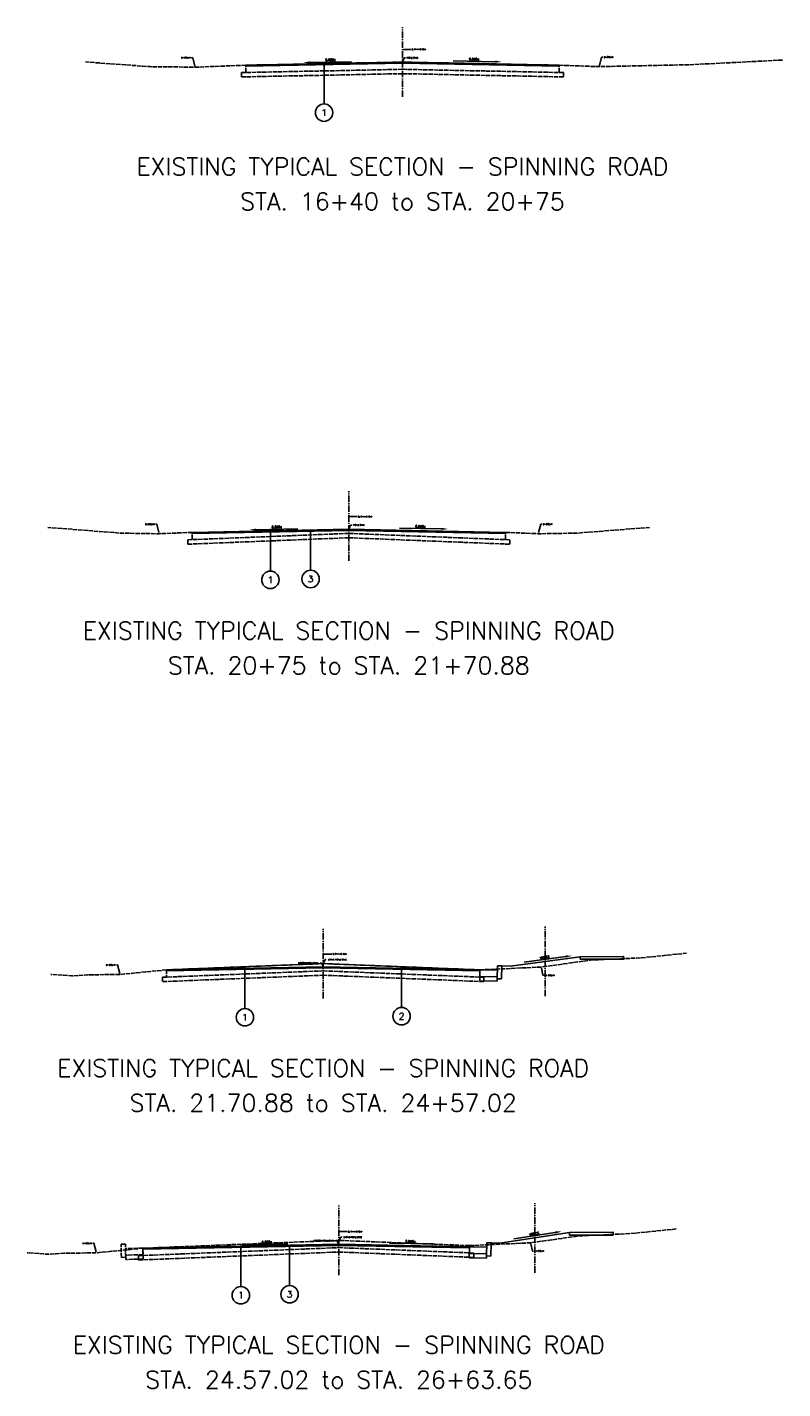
# Model space of a CAD drawing. Header units: feet. Extents: x 1490463 to 2981251, y 656138 to 1312330.
# Tile 12 of 13: x 1490767 to 1490854, y 656314 to 656470. Entities that reach past the tile are written whole.
import ezdxf
from ezdxf import colors
from ezdxf.entities.mleader import LeaderData, LeaderLine
from ezdxf.enums import TextEntityAlignment as Align
from ezdxf.math import Vec2, Vec3

# ---------------------------------------------------------------- set-up
doc = ezdxf.new("R2010")
doc.units = ezdxf.units.FT
doc.header["$MEASUREMENT"] = 0
doc.linetypes.add('C', pattern=[0.6, 0.5, -0.1])
doc.linetypes.add('CENTER2', pattern=[1.125, 0.75, -0.125, 0.125, -0.125])
doc.layers.add('E-PAVEMENT', color=27, linetype='C')
doc.layers.add('P-LABEL', color=7, linetype='Continuous')
doc.styles.add('C1', font='simplex.shx')
doc.styles.get("Standard").update_dxf_attribs({"font": 'simplex.shx'})

msp = doc.modelspace()

# ---------------------------------------------------------------- hatches: boundary and pattern name
at = {"layer": 'P-LABEL'}
h = msp.add_hatch(color=256, dxfattribs=at)
h.dxf.hatch_style = 1
h.paths.add_polyline_path([(1490801.398, 656465.819), (1490801.523, 656465.819), (1490801.523, 656465.944), (1490801.398, 656465.944)])
h = msp.add_hatch(color=256, dxfattribs=at)
h.dxf.hatch_style = 1
edge = h.paths.add_edge_path()
edge.add_arc((1490805.982, 656465.909), 0.0625, 0, 360)
h = msp.add_hatch(color=256, dxfattribs=at)
h.dxf.hatch_style = 1
h.paths.add_polyline_path([(1490795.232, 656412.183), (1490795.357, 656412.183), (1490795.357, 656412.308), (1490795.232, 656412.308)])
h = msp.add_hatch(color=256, dxfattribs=at)
h.dxf.hatch_style = 1
edge = h.paths.add_edge_path()
edge.add_arc((1490799.915, 656412.276), 0.0625, 0, 360)
h = msp.add_hatch(color=256, dxfattribs=at)
h.dxf.hatch_style = 1
h.paths.add_polyline_path([(1490810.303, 656362.087), (1490810.428, 656362.087), (1490810.428, 656362.265), (1490810.303, 656362.27)])
h = msp.add_hatch(color=256, dxfattribs=at)
h.dxf.hatch_style = 1
h.paths.add_polyline_path([(1490792.303, 656361.962), (1490792.428, 656361.962), (1490792.428, 656362.087), (1490792.303, 656362.087)])
h = msp.add_hatch(color=256, dxfattribs=at)
h.dxf.hatch_style = 1
h.paths.add_polyline_path([(1490791.837, 656330.05), (1490791.962, 656330.05), (1490791.962, 656330.175), (1490791.837, 656330.175)])
h = msp.add_hatch(color=256, dxfattribs=at)
h.dxf.hatch_style = 1
edge = h.paths.add_edge_path()
edge.add_arc((1490797.498, 656330.162), 0.0625, 0, 360)

# ---------------------------------------------------------------- linework, layer by layer
at = {"layer": 'E-PAVEMENT', "flags": 128}
for points in [[(1490792.461, 656465.764), (1490786.663, 656465.536), (1490781.438, 656465.599), (1490774.056, 656466.136)], [(1490810.461, 656466.124), (1490792.461, 656465.764)], [(1490792.461, 656464.931), (1490792.461, 656465.764)], [(1490810.461, 656466.124), (1490828.461, 656465.764)], [(1490828.461, 656465.764), (1490833.061, 656465.598), (1490843.449, 656465.82), (1490854.159, 656466.357)], [(1490828.461, 656464.931), (1490828.461, 656465.764)], [(1490810.461, 656465.291), (1490791.961, 656464.921)], [(1490791.961, 656464.421), (1490791.961, 656464.921)], [(1490810.461, 656464.791), (1490791.961, 656464.421)], [(1490810.461, 656465.291), (1490828.961, 656464.921)], [(1490810.461, 656464.791), (1490828.961, 656464.421)], [(1490828.961, 656464.421), (1490828.961, 656464.921)], [(1490786.294, 656412.128), (1490782.516, 656411.977), (1490778.19, 656412.036), (1490769.736, 656412.701)], [(1490822.294, 656412.128), (1490826.073, 656411.977), (1490830.398, 656412.036), (1490838.853, 656412.701)], [(1490804.294, 656412.015), (1490785.794, 656411.275)], [(1490804.294, 656411.515), (1490785.794, 656410.775)], [(1490785.794, 656410.775), (1490785.794, 656411.275)], [(1490786.294, 656411.295), (1490786.294, 656412.128)], [(1490804.294, 656412.015), (1490822.794, 656411.275)], [(1490804.294, 656411.515), (1490822.794, 656410.775)], [(1490822.294, 656411.295), (1490822.294, 656412.128)], [(1490822.794, 656410.775), (1490822.794, 656411.275)], [(1490819.365, 656361.907), (1490826.406, 656362.227), (1490832.048, 656363.024), (1490837.906, 656363.287), (1490843.103, 656363.817)], [(1490801.365, 656362.627), (1490783.365, 656361.907)], [(1490801.365, 656362.627), (1490819.365, 656361.907)], [(1490783.365, 656361.907), (1490778.012, 656361.38), (1490776.25, 656361.357), (1490774.283, 656361.332), (1490772.429, 656361.22), (1490770.072, 656361.38)], [(1490801.365, 656361.793), (1490782.899, 656361.055)], [(1490801.419, 656361.295), (1490782.899, 656360.554)], [(1490782.899, 656361.055), (1490782.899, 656360.554)], [(1490783.365, 656361.907), (1490783.365, 656361.073)], [(1490801.312, 656361.295), (1490819.832, 656360.554)], [(1490801.365, 656361.793), (1490819.832, 656361.055)], [(1490819.365, 656361.907), (1490819.365, 656361.073)], [(1490819.832, 656361.055), (1490819.832, 656360.554)], [(1490818.153, 656330.249), (1490825.193, 656330.57), (1490830.835, 656331.366), (1490836.693, 656331.629), (1490841.891, 656332.159)], [(1490780.65, 656329.95), (1490775.297, 656329.422), (1490773.535, 656329.399), (1490771.567, 656329.374), (1490769.713, 656329.262), (1490767.356, 656329.422)], [(1490778.64, 656330.41), (1490778.14, 656330.4)], [(1490778.17, 656328.9), (1490778.14, 656330.4)], [(1490778.67, 656328.91), (1490778.64, 656330.41)], [(1490780.65, 656329.95), (1490778.65, 656329.91)], [(1490780.15, 656329.096), (1490803.15, 656330.016)], [(1490780.15, 656328.595), (1490803.15, 656329.515)], [(1490780.65, 656329.95), (1490803.15, 656330.85)], [(1490780.65, 656329.95), (1490780.65, 656329.116)], [(1490780.675, 656328.7), (1490780.65, 656329.95)], [(1490818.15, 656330.25), (1490803.15, 656330.85)], [(1490818.65, 656329.396), (1490803.15, 656330.016)], [(1490818.65, 656328.895), (1490803.15, 656329.515)], [(1490818.15, 656329.416), (1490818.15, 656330.25)], [(1490778.67, 656328.91), (1490778.17, 656328.9)], [(1490780.665, 656329.2), (1490778.665, 656329.16)], [(1490778.67, 656328.91), (1490778.675, 656328.66)], [(1490780.675, 656328.7), (1490778.675, 656328.66)], [(1490780.15, 656329.096), (1490780.15, 656328.595)], [(1490818.65, 656329.396), (1490818.65, 656328.895)]]:
    msp.add_lwpolyline(points, dxfattribs=at)
at = {"layer": 'P-LABEL', "linetype": 'CENTER2', "flags": 128}
for points in [[(1490810.461, 656462.124), (1490810.461, 656470.124)], [(1490804.294, 656408.848), (1490804.294, 656416.848)], [(1490801.365, 656358.627), (1490801.365, 656366.627)], [(1490826.875, 656358.874), (1490826.875, 656366.874)], [(1490803.15, 656326.85), (1490803.15, 656334.85)], [(1490825.66, 656327.141), (1490825.66, 656335.141)]]:
    msp.add_lwpolyline(points, dxfattribs=at)
at = {"layer": 'P-LABEL', "flags": 128}
for points in [[(1490792.461, 656465.764), (1490810.461, 656466.124), (1490828.461, 656465.764)], [(1490792.461, 656465.639), (1490810.461, 656465.999), (1490828.461, 656465.639)], [(1490792.461, 656465.764), (1490792.461, 656465.639)], [(1490801.398, 656465.819), (1490801.523, 656465.819), (1490801.523, 656465.944), (1490801.398, 656465.944), (1490801.398, 656465.819)], [(1490801.461, 656461.319), (1490801.461, 656465.819)], [(1490828.461, 656465.764), (1490828.461, 656465.639)], [(1490786.294, 656412.128), (1490804.294, 656412.488)], [(1490786.294, 656412.003), (1490804.294, 656412.363)], [(1490795.232, 656412.183), (1490795.357, 656412.183), (1490795.357, 656412.308), (1490795.232, 656412.308), (1490795.232, 656412.183)], [(1490799.915, 656407.776), (1490799.915, 656412.276)], [(1490822.294, 656412.128), (1490804.294, 656412.488)], [(1490822.294, 656412.003), (1490804.294, 656412.363)], [(1490786.294, 656412.003), (1490786.294, 656412.128)], [(1490795.294, 656407.683), (1490795.294, 656412.183)], [(1490822.294, 656412.003), (1490822.294, 656412.128)], [(1490783.365, 656361.907), (1490801.365, 656362.627), (1490819.365, 656361.907)], [(1490801.365, 656362.267), (1490783.365, 656361.907)], [(1490801.365, 656362.267), (1490819.365, 656361.907)], [(1490810.303, 656362.087), (1490810.428, 656362.087), (1490810.428, 656362.265), (1490810.303, 656362.27), (1490810.303, 656362.087)], [(1490821.345, 656360.868), (1490821.375, 656362.367)], [(1490821.375, 656362.367), (1490821.875, 656362.357)], [(1490821.845, 656360.858), (1490821.875, 656362.357)], [(1490821.875, 656362.357), (1490822.875, 656362.337)], [(1490822.875, 656362.337), (1490830.875, 656363.41)], [(1490830.875, 656363.118), (1490835.875, 656363.118), (1490835.875, 656363.451), (1490830.875, 656363.41)], [(1490830.875, 656363.118), (1490830.875, 656363.41)], [(1490801.365, 656362.142), (1490783.365, 656361.782)], [(1490783.365, 656361.907), (1490783.365, 656361.782)], [(1490792.303, 656361.962), (1490792.428, 656361.962), (1490792.428, 656362.087), (1490792.303, 656362.087), (1490792.303, 656361.962)], [(1490792.365, 656357.462), (1490792.365, 656361.962)], [(1490801.365, 656362.142), (1490819.365, 656361.782)], [(1490810.365, 656357.587), (1490810.365, 656362.087)], [(1490819.34, 656360.658), (1490819.365, 656361.907)], [(1490819.35, 656361.157), (1490821.35, 656361.117)], [(1490819.365, 656361.907), (1490821.365, 656361.867)], [(1490819.365, 656361.907), (1490819.365, 656361.782)], [(1490821.34, 656360.618), (1490821.345, 656360.868)], [(1490821.345, 656360.868), (1490821.845, 656360.858)], [(1490819.34, 656360.658), (1490821.34, 656360.618)], [(1490821.659, 656330.53), (1490829.662, 656331.752)], [(1490780.65, 656329.95), (1490803.15, 656330.4)], [(1490780.652, 656329.825), (1490803.15, 656330.275)], [(1490791.837, 656330.05), (1490791.962, 656330.05), (1490791.962, 656330.175), (1490791.837, 656330.175), (1490791.837, 656330.05)], [(1490791.9, 656325.55), (1490791.9, 656330.05)], [(1490797.498, 656325.662), (1490797.498, 656330.162)], [(1490803.15, 656330.4), (1490818.15, 656330.1)], [(1490803.15, 656330.275), (1490818.147, 656329.975)], [(1490818.125, 656328.85), (1490818.15, 656330.1)], [(1490818.15, 656330.1), (1490820.149, 656330.06)], [(1490818.15, 656330.1), (1490818.15, 656329.975)], [(1490820.129, 656329.06), (1490820.159, 656330.56)], [(1490820.159, 656330.56), (1490820.659, 656330.55)], [(1490820.629, 656329.05), (1490820.659, 656330.55)], [(1490820.659, 656330.55), (1490821.659, 656330.53)], [(1490818.125, 656328.85), (1490820.124, 656328.81)], [(1490818.135, 656329.35), (1490820.134, 656329.31)], [(1490820.124, 656328.81), (1490820.129, 656329.06)], [(1490820.129, 656329.06), (1490820.629, 656329.05)]]:
    msp.add_lwpolyline(points, dxfattribs=at)
at = {"layer": 'P-LABEL', "linetype": 'ByBlock', "lineweight": -2}
for points in [[(1490799.798, 656466.078), (1490804.623, 656466.17)], [(1490821.123, 656466.169), (1490816.298, 656466.261)], [(1490793.632, 656412.442), (1490798.457, 656412.534)], [(1490814.957, 656412.534), (1490810.132, 656412.626)], [(1490829.235, 656363.439), (1490824.451, 656362.8)], [(1490828.013, 656331.754), (1490823.244, 656331.017)], [(1490792.487, 656330.354), (1490797.312, 656330.446)], [(1490813.812, 656330.445), (1490808.987, 656330.537)]]:
    msp.add_lwpolyline(points, dxfattribs=at)
at = {"layer": 'P-LABEL', "flags": 128}
msp.add_lwpolyline([(1490829.662, 656331.752), (1490834.662, 656331.793), (1490834.662, 656331.46), (1490829.662, 656331.46)], close=True, dxfattribs=at)
at = {"layer": 'P-LABEL'}
for centre, radius in [((1490801.461, 656460.319), 1), ((1490799.915, 656412.276), 0.0625), ((1490795.294, 656406.683), 1), ((1490799.915, 656406.776), 1), ((1490810.365, 656356.587), 1), ((1490792.365, 656356.462), 1), ((1490797.498, 656330.162), 0.0625), ((1490791.9, 656324.55), 1), ((1490797.498, 656324.662), 1)]:
    msp.add_circle(centre, radius, dxfattribs=at)
for points in [[(1490799.8, 656465.954), (1490799.054, 656466.064), (1490799.796, 656466.202)], [(1490821.121, 656466.045), (1490821.867, 656466.155), (1490821.126, 656466.293)], [(1490793.634, 656412.318), (1490792.887, 656412.428), (1490793.629, 656412.566)], [(1490814.955, 656412.41), (1490815.701, 656412.52), (1490814.959, 656412.658)], [(1490829.251, 656363.316), (1490829.973, 656363.537), (1490829.218, 656363.562)], [(1490828.032, 656331.632), (1490828.749, 656331.868), (1490827.995, 656331.877)], [(1490792.489, 656330.23), (1490791.743, 656330.339), (1490792.485, 656330.478)], [(1490813.81, 656330.321), (1490814.556, 656330.431), (1490813.815, 656330.569)]]:
    msp.add_solid(points, dxfattribs=at)

# ---------------------------------------------------------------- texts
for s, rotation, p in [('0.020±', 1.64294, (1490802.211, 656466.267)), ('0.020±', 358.92666, (1490818.711, 656466.326)), ('0.020±', 1.64294, (1490796.044, 656412.631)), ('0.020±', 358.92666, (1490812.544, 656412.69)), ('VARIES', 7.6262, (1490826.826, 656363.228)), ('VARIES', 8.8045, (1490825.61, 656331.494)), ('0.020±', 1.64294, (1490794.9, 656330.543)), ('0.020±', 358.92666, (1490811.4, 656330.601))]:
    msp.add_text(s, height=0.25, rotation=rotation, dxfattribs=at).set_placement(p, align=Align.CENTER)
at = {"layer": 'P-LABEL', "attachment_point": 5, "style": 'C1'}
for s, width, insert, char_height in [('1', 0.75, (1490801.461, 656460.319), 0.75), ('EXISTING TYPICAL SECTION - SPINNING ROAD', 75.78158, (1490810.461, 656454.124), 2), ('STA. 16+40 to STA. 20+75', 48.05525, (1490810.461, 656450.124), 2), ('1', 0.75, (1490795.294, 656406.683), 0.75), ('3', 0.75, (1490799.915, 656406.776), 0.75), ('EXISTING TYPICAL SECTION - SPINNING ROAD', 72.20056, (1490804.294, 656400.848), 2), ('STA. 20+75 to STA. 21+70.88', 48.12702, (1490804.294, 656396.848), 2), ('1', 0.75, (1490792.365, 656356.462), 0.75), ('2', 0.75, (1490810.365, 656356.587), 0.75), ('EXISTING TYPICAL SECTION - SPINNING ROAD', 72.90171, (1490801.365, 656350.627), 2), ('STA. 21.70.88 to STA. 24+57.02', 52.09034, (1490801.365, 656346.627), 2), ('1', 0.75, (1490791.9, 656324.55), 0.75), ('3', 0.75, (1490797.498, 656324.662), 0.75), ('EXISTING TYPICAL SECTION - SPINNING ROAD', 72.79037, (1490803.15, 656318.85), 2), ('STA. 24.57.02 to STA. 26+63.65', 54.00824, (1490803.15, 656314.85), 2)]:
    msp.add_mtext_dynamic_manual_height_columns(s, width=width, gutter_width=10, heights=[0], dxfattribs=dict(at, insert=insert, char_height=char_height))

# ---------------------------------------------------------------- leaders
at = {"layer": 'P-LABEL'}
ml = msp.add_multileader_mtext('Standard', dxfattribs=at)
ml.set_content('CL SPINNING ROAD', color=256)
ml.set_leader_properties()
ml.build(insert=Vec2(0, 0))
ml.multileader.update_dxf_attribs({"text_right_attachment_type": 6, "dogleg_length": 0.36, "arrow_head_size": 0.125})
ctx = ml.context
ctx.base_point, ctx.char_height, ctx.arrow_head_size, ctx.landing_gap_size, ctx.plane_origin = Vec3(1490811.437, 656467.58), 0.125, 0.125, 0.09, Vec3(1490810.461, 656467.58)
ctx.right_attachment = 6
notes = []
notes.append((ctx, [(0, (1, 1, 0), (1490811.077, 656467.58), (1, 0), 0.36, [(0, [(1490810.461, 656467.58)], 0, [])])]))
ctx.mtext.insert, ctx.mtext.flow_direction = Vec3(1490811.527, 656467.642), 5
ml = msp.add_multileader_mtext('Standard', dxfattribs=at)
ml.set_content('EX. GROUND', color=256)
ml.set_leader_properties()
ml.build(insert=Vec2(0, 0))
ml.multileader.update_dxf_attribs({"text_right_attachment_type": 2, "dogleg_length": 0.36, "arrow_head_size": 0.125})
ctx = ml.context
ctx.base_point, ctx.char_height, ctx.arrow_head_size, ctx.landing_gap_size, ctx.plane_origin = Vec3(1490784.937, 656466.629), 0.125, 0.125, 0.09, Vec3(1490786.663, 656465.536)
ctx.right_attachment, ctx.text_align_type = 2, 1
notes.append((ctx, [(0, (1, 1, 0), (1490786.379, 656466.629), (-1, 0), 0.131, [(0, [(1490786.663, 656465.536)], 0, [])])]))
ctx.mtext.insert, ctx.mtext.alignment, ctx.mtext.flow_direction = Vec3(1490785.593, 656466.691), 2, 5
ml = msp.add_multileader_mtext('Standard', dxfattribs=at)
ml.set_content('PROFILE GRADE', color=256)
ml.set_leader_properties()
ml.build(insert=Vec2(0, 0))
ml.multileader.update_dxf_attribs({"text_right_attachment_type": 2, "dogleg_length": 0.36, "arrow_head_size": 0.125})
ctx = ml.context
ctx.base_point, ctx.char_height, ctx.arrow_head_size, ctx.landing_gap_size, ctx.plane_origin = Vec3(1490810.8, 656466.612), 0.125, 0.125, 0.09, Vec3(1490810.461, 656466.124)
ctx.right_attachment, ctx.text_align_type = 2, 1
notes.append((ctx, [(0, (1, 1, 0), (1490810.67, 656466.612), (1, 0), 0.131, [(0, [(1490810.461, 656466.124)], 0, [])])]))
ctx.mtext.insert, ctx.mtext.alignment, ctx.mtext.flow_direction = Vec3(1490811.613, 656466.675), 2, 5
ml = msp.add_multileader_mtext('Standard', dxfattribs=at)
ml.set_content('EX. GROUND', color=256)
ml.set_leader_properties()
ml.build(insert=Vec2(0, 0))
ml.multileader.update_dxf_attribs({"text_right_attachment_type": 2, "dogleg_length": 0.36, "arrow_head_size": 0.125})
ctx = ml.context
ctx.base_point, ctx.char_height, ctx.arrow_head_size, ctx.landing_gap_size, ctx.plane_origin = Vec3(1490833.476, 656466.691), 0.125, 0.125, 0.09, Vec3(1490833.061, 656465.598)
ctx.right_attachment, ctx.text_align_type = 2, 1
notes.append((ctx, [(0, (1, 1, 0), (1490833.346, 656466.691), (1, 0), 0.131, [(0, [(1490833.061, 656465.598)], 0, [])])]))
ctx.mtext.insert, ctx.mtext.alignment, ctx.mtext.flow_direction = Vec3(1490834.132, 656466.754), 2, 5
ml = msp.add_multileader_mtext('Standard', dxfattribs=at)
ml.set_content('CL SPINNING ROAD', color=256)
ml.set_leader_properties()
ml.build(insert=Vec2(0, 0))
ml.multileader.update_dxf_attribs({"text_right_attachment_type": 6, "dogleg_length": 0.36, "arrow_head_size": 0.125})
ctx = ml.context
ctx.base_point, ctx.char_height, ctx.arrow_head_size, ctx.landing_gap_size, ctx.plane_origin = Vec3(1490805.271, 656413.944), 0.125, 0.125, 0.09, Vec3(1490804.294, 656413.944)
ctx.right_attachment = 6
notes.append((ctx, [(0, (1, 1, 0), (1490804.911, 656413.944), (1, 0), 0.36, [(0, [(1490804.294, 656413.944)], 0, [])])]))
ctx.mtext.insert, ctx.mtext.flow_direction = Vec3(1490805.361, 656414.007), 5
ml = msp.add_multileader_mtext('Standard', dxfattribs=at)
ml.set_content('EX. GROUND', color=256)
ml.set_leader_properties()
ml.build(insert=Vec2(0, 0))
ml.multileader.update_dxf_attribs({"text_right_attachment_type": 2, "dogleg_length": 0.36, "arrow_head_size": 0.125})
ctx = ml.context
ctx.base_point, ctx.char_height, ctx.arrow_head_size, ctx.landing_gap_size, ctx.plane_origin = Vec3(1490780.79, 656413.071), 0.125, 0.125, 0.09, Vec3(1490782.516, 656411.977)
ctx.right_attachment, ctx.text_align_type = 2, 1
notes.append((ctx, [(0, (1, 1, 0), (1490782.232, 656413.071), (-1, 0), 0.131, [(0, [(1490782.516, 656411.977)], 0, [])])]))
ctx.mtext.insert, ctx.mtext.alignment, ctx.mtext.flow_direction = Vec3(1490781.445, 656413.133), 2, 5
ml = msp.add_multileader_mtext('Standard', dxfattribs=at)
ml.set_content('PROFILE GRADE', color=256)
ml.set_leader_properties()
ml.build(insert=Vec2(0, 0))
ml.multileader.update_dxf_attribs({"text_right_attachment_type": 2, "dogleg_length": 0.36, "arrow_head_size": 0.125})
ctx = ml.context
ctx.base_point, ctx.char_height, ctx.arrow_head_size, ctx.landing_gap_size, ctx.plane_origin = Vec3(1490804.634, 656412.977), 0.125, 0.125, 0.09, Vec3(1490804.294, 656412.488)
ctx.right_attachment, ctx.text_align_type = 2, 1
notes.append((ctx, [(0, (1, 1, 0), (1490804.503, 656412.977), (1, 0), 0.131, [(0, [(1490804.294, 656412.488)], 0, [])])]))
ctx.mtext.insert, ctx.mtext.alignment, ctx.mtext.flow_direction = Vec3(1490805.447, 656413.039), 2, 5
ml = msp.add_multileader_mtext('Standard', dxfattribs=at)
ml.set_content('EX. GROUND', color=256)
ml.set_leader_properties()
ml.build(insert=Vec2(0, 0))
ml.multileader.update_dxf_attribs({"text_right_attachment_type": 2, "dogleg_length": 0.36, "arrow_head_size": 0.125})
ctx = ml.context
ctx.base_point, ctx.char_height, ctx.arrow_head_size, ctx.landing_gap_size, ctx.plane_origin = Vec3(1490826.488, 656413.071), 0.125, 0.125, 0.09, Vec3(1490826.073, 656411.977)
ctx.right_attachment, ctx.text_align_type = 2, 1
notes.append((ctx, [(0, (1, 1, 0), (1490826.357, 656413.071), (1, 0), 0.131, [(0, [(1490826.073, 656411.977)], 0, [])])]))
ctx.mtext.insert, ctx.mtext.alignment, ctx.mtext.flow_direction = Vec3(1490827.143, 656413.133), 2, 5
ml = msp.add_multileader_mtext('Standard', dxfattribs=at)
ml.set_content('EX. GROUND', color=256)
ml.set_leader_properties()
ml.build(insert=Vec2(0, 0))
ml.multileader.update_dxf_attribs({"text_right_attachment_type": 2, "dogleg_length": 0.36, "arrow_head_size": 0.125})
ctx = ml.context
ctx.base_point, ctx.char_height, ctx.arrow_head_size, ctx.landing_gap_size, ctx.plane_origin = Vec3(1490776.287, 656362.473), 0.125, 0.125, 0.09, Vec3(1490778.012, 656361.38)
ctx.right_attachment, ctx.text_align_type = 2, 1
notes.append((ctx, [(0, (1, 1, 0), (1490777.728, 656362.473), (-1, 0), 0.131, [(0, [(1490778.012, 656361.38)], 0, [])])]))
ctx.mtext.insert, ctx.mtext.alignment, ctx.mtext.flow_direction = Vec3(1490776.942, 656362.536), 2, 5
ml = msp.add_multileader_mtext('Standard', dxfattribs=at)
ml.set_content('PROPOSED PROFILE GRADE', color=256)
ml.set_leader_properties()
ml.build(insert=Vec2(0, 0))
ml.multileader.update_dxf_attribs({"text_right_attachment_type": 2, "dogleg_length": 0.36, "arrow_head_size": 0.125})
ctx = ml.context
ctx.base_point, ctx.char_height, ctx.arrow_head_size, ctx.landing_gap_size, ctx.plane_origin = Vec3(1490798.266, 656362.677), 0.125, 0.125, 0.09, Vec3(1490801.365, 656362.242)
ctx.right_attachment, ctx.text_align_type = 2, 1
notes.append((ctx, [(0, (1, 1, 0), (1490801.166, 656362.677), (-1, 0), 0.166, [(0, [(1490801.365, 656362.242)], 0, [])])]))
ctx.mtext.insert, ctx.mtext.alignment, ctx.mtext.flow_direction = Vec3(1490799.633, 656362.739), 2, 5
ml = msp.add_multileader_mtext('Standard', dxfattribs=at)
ml.set_content('CL SPINNING ROAD', color=256)
ml.set_leader_properties()
ml.build(insert=Vec2(0, 0))
ml.multileader.update_dxf_attribs({"text_right_attachment_type": 6, "dogleg_length": 0.36, "arrow_head_size": 0.125})
ctx = ml.context
ctx.base_point, ctx.char_height, ctx.arrow_head_size, ctx.landing_gap_size, ctx.plane_origin = Vec3(1490802.342, 656363.723), 0.125, 0.125, 0.09, Vec3(1490801.365, 656363.723)
ctx.right_attachment = 6
notes.append((ctx, [(0, (1, 1, 0), (1490801.982, 656363.723), (1, 0), 0.36, [(0, [(1490801.365, 656363.723)], 0, [])])]))
ctx.mtext.insert, ctx.mtext.flow_direction = Vec3(1490802.432, 656363.786), 5
ml = msp.add_multileader_mtext('Standard', dxfattribs=at)
ml.set_content('EXISTING PROFILE GRADE', color=256)
ml.set_leader_properties()
ml.build(insert=Vec2(0, 0))
ml.multileader.update_dxf_attribs({"text_right_attachment_type": 2, "dogleg_length": 0.36, "arrow_head_size": 0.125})
ctx = ml.context
ctx.base_point, ctx.char_height, ctx.arrow_head_size, ctx.landing_gap_size, ctx.plane_origin = Vec3(1490801.705, 656363.085), 0.125, 0.125, 0.09, Vec3(1490801.365, 656362.597)
ctx.right_attachment, ctx.text_align_type = 2, 1
notes.append((ctx, [(0, (1, 1, 0), (1490801.574, 656363.085), (1, 0), 0.131, [(0, [(1490801.365, 656362.627)], 0, [])])]))
ctx.mtext.insert, ctx.mtext.alignment, ctx.mtext.flow_direction = Vec3(1490802.979, 656363.148), 2, 5
ml = msp.add_multileader_mtext('Standard', dxfattribs=at)
ml.set_content('EX. GROUND', color=256)
ml.set_leader_properties()
ml.build(insert=Vec2(0, 0))
ml.multileader.update_dxf_attribs({"text_right_attachment_type": 2, "dogleg_length": 0.36, "arrow_head_size": 0.125})
ctx = ml.context
ctx.base_point, ctx.char_height, ctx.arrow_head_size, ctx.landing_gap_size, ctx.plane_origin = Vec3(1490826.731, 656361.281), 0.125, 0.125, 0.09, Vec3(1490826.406, 656362.227)
ctx.right_attachment, ctx.text_align_type = 2, 1
notes.append((ctx, [(0, (1, 1, 0), (1490826.601, 656361.281), (1, 0), 0.131, [(0, [(1490826.406, 656362.227)], 0, [])])]))
ctx.mtext.insert, ctx.mtext.alignment, ctx.mtext.flow_direction = Vec3(1490827.387, 656361.343), 2, 5
ml = msp.add_multileader_mtext('Standard', dxfattribs=at)
ml.set_content('CL SPINNING ROAD', color=256)
ml.set_leader_properties()
ml.build(insert=Vec2(0, 0))
ml.multileader.update_dxf_attribs({"text_right_attachment_type": 6, "dogleg_length": 0.36, "arrow_head_size": 0.125})
ctx = ml.context
ctx.base_point, ctx.char_height, ctx.arrow_head_size, ctx.landing_gap_size, ctx.plane_origin = Vec3(1490804.126, 656331.856), 0.125, 0.125, 0.09, Vec3(1490803.15, 656331.856)
ctx.right_attachment = 6
notes.append((ctx, [(0, (1, 1, 0), (1490803.766, 656331.856), (1, 0), 0.36, [(0, [(1490803.15, 656331.856)], 0, [])])]))
ctx.mtext.insert, ctx.mtext.flow_direction = Vec3(1490804.216, 656331.918), 5
ml = msp.add_multileader_mtext('Standard', dxfattribs=at)
ml.set_content('EXISTING PROFILE GRADE', color=256)
ml.set_leader_properties()
ml.build(insert=Vec2(0, 0))
ml.multileader.update_dxf_attribs({"text_right_attachment_type": 2, "dogleg_length": 0.36, "arrow_head_size": 0.125})
ctx = ml.context
ctx.base_point, ctx.char_height, ctx.arrow_head_size, ctx.landing_gap_size, ctx.plane_origin = Vec3(1490803.489, 656331.218), 0.125, 0.125, 0.09, Vec3(1490803.15, 656330.73)
ctx.right_attachment, ctx.text_align_type = 2, 1
notes.append((ctx, [(0, (1, 1, 0), (1490803.358, 656331.218), (1, 0), 0.131, [(0, [(1490803.15, 656330.73)], 0, [])])]))
ctx.mtext.insert, ctx.mtext.alignment, ctx.mtext.flow_direction = Vec3(1490804.764, 656331.28), 2, 5
ml = msp.add_multileader_mtext('Standard', dxfattribs=at)
ml.set_content('EX. GROUND', color=256)
ml.set_leader_properties()
ml.build(insert=Vec2(0, 0))
ml.multileader.update_dxf_attribs({"text_right_attachment_type": 2, "dogleg_length": 0.36, "arrow_head_size": 0.125})
ctx = ml.context
ctx.base_point, ctx.char_height, ctx.arrow_head_size, ctx.landing_gap_size, ctx.plane_origin = Vec3(1490773.571, 656330.516), 0.125, 0.125, 0.09, Vec3(1490775.297, 656329.422)
ctx.right_attachment, ctx.text_align_type = 2, 1
notes.append((ctx, [(0, (1, 1, 0), (1490775.012, 656330.516), (-1, 0), 0.131, [(0, [(1490775.297, 656329.422)], 0, [])])]))
ctx.mtext.insert, ctx.mtext.alignment, ctx.mtext.flow_direction = Vec3(1490774.226, 656330.578), 2, 5
ml = msp.add_multileader_mtext('Standard', dxfattribs=at)
ml.set_content('PROPOSED PROFILE GRADE', color=256)
ml.set_leader_properties()
ml.build(insert=Vec2(0, 0))
ml.multileader.update_dxf_attribs({"text_right_attachment_type": 2, "dogleg_length": 0.36, "arrow_head_size": 0.125})
ctx = ml.context
ctx.base_point, ctx.char_height, ctx.arrow_head_size, ctx.landing_gap_size, ctx.plane_origin = Vec3(1490800.05, 656330.809), 0.125, 0.125, 0.09, Vec3(1490803.15, 656330.375)
ctx.right_attachment, ctx.text_align_type = 2, 1
notes.append((ctx, [(0, (1, 1, 0), (1490802.95, 656330.809), (-1, 0), 0.166, [(0, [(1490803.15, 656330.375)], 0, [])])]))
ctx.mtext.insert, ctx.mtext.alignment, ctx.mtext.flow_direction = Vec3(1490801.417, 656330.872), 2, 5
ml = msp.add_multileader_mtext('Standard', dxfattribs=at)
ml.set_content('EX. GROUND', color=256)
ml.set_leader_properties()
ml.build(insert=Vec2(0, 0))
ml.multileader.update_dxf_attribs({"text_right_attachment_type": 2, "dogleg_length": 0.36, "arrow_head_size": 0.125})
ctx = ml.context
ctx.base_point, ctx.char_height, ctx.arrow_head_size, ctx.landing_gap_size, ctx.plane_origin = Vec3(1490825.518, 656329.623), 0.125, 0.125, 0.09, Vec3(1490825.193, 656330.57)
ctx.right_attachment, ctx.text_align_type = 2, 1
notes.append((ctx, [(0, (1, 1, 0), (1490825.388, 656329.623), (1, 0), 0.131, [(0, [(1490825.193, 656330.57)], 0, [])])]))
ctx.mtext.insert, ctx.mtext.alignment, ctx.mtext.flow_direction = Vec3(1490826.174, 656329.686), 2, 5
for ctx, leaders in notes:
    for number, flags, end, landing, length, lines in leaders:
        leader = LeaderData()
        leader.index, (leader.has_last_leader_line, leader.has_dogleg_vector, leader.attachment_direction) = number, flags
        leader.last_leader_point, leader.dogleg_vector, leader.dogleg_length = Vec3(end), Vec3(landing), length
        for number, points, colour, breaks in lines:
            line = LeaderLine()
            line.index, line.vertices, line.color, line.breaks = number, Vec3.list(points), colors.encode_raw_color(colour), breaks
            leader.lines.append(line)
        ctx.leaders.append(leader)

doc.saveas('drawing.dxf')
